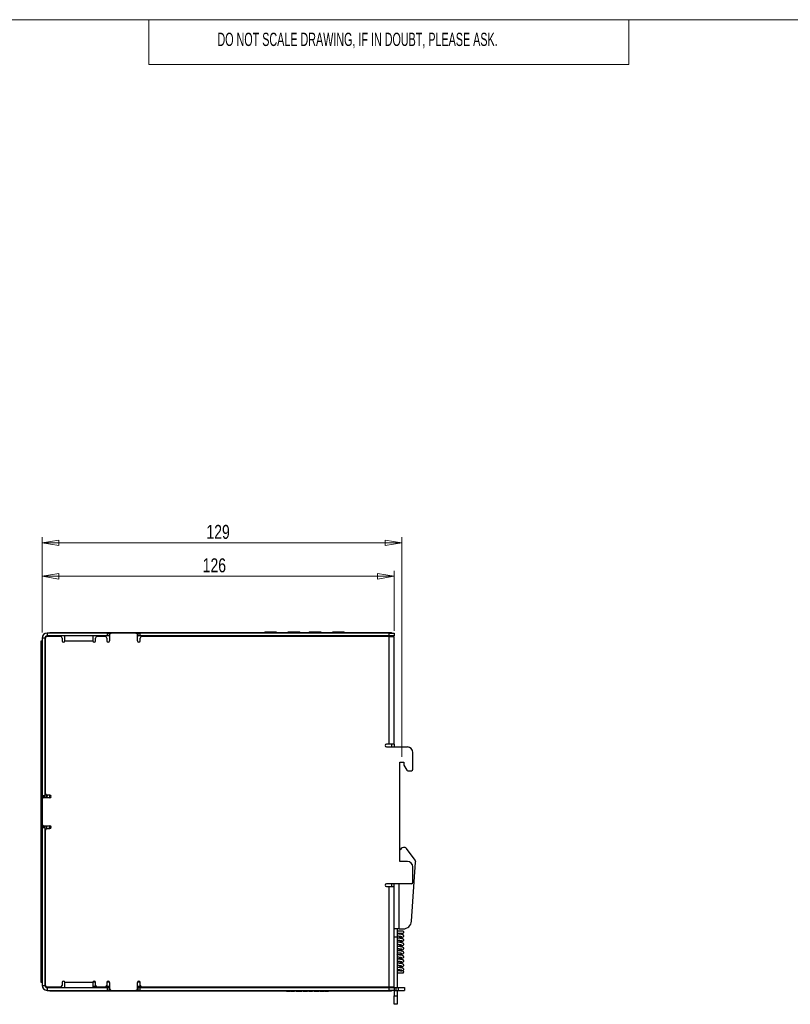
# Model space of a CAD drawing. Header units: millimetres. Extents: x 0 to 420, y 0 to 297.
# Tile 8 of 19: x 144 to 282, y 114 to 290. Entities that reach past the tile are written whole.
import ezdxf

# ---------------------------------------------------------------- set-up
doc = ezdxf.new("R2010")
doc.units = ezdxf.units.MM
doc.styles.add('SLDTEXTSTYLE0', font='TXT', dxfattribs={"width": 0.605})
doc.styles.add('SLDTEXTSTYLE1', font='TXT', dxfattribs={"width": 0.75})
doc.dimstyles.new('SLDDIMSTYLE0', dxfattribs={"dimtxt": 2.5, "dimasz": 3, "dimexe": 0, "dimexo": 0.0625, "dimtad": 1, "dimdec": 0, "dimlfac": 2, "dimrnd": 1e-09, "dimzin": 12, "dimdsep": 46, "dimtxsty": 'SLDTEXTSTYLE1', "dimblk1": 'CLOSED', "dimblk2": 'CLOSED', "dimsah": 1, "dimcen": 0.09, "dimadec": 0, "dimazin": 3, "dimtfac": 1, "dimtofl": 0, "dimtmove": 0, "dimatfit": 3, "dimldrblk": 'CLOSED', "dimfxl": 1, "dimfrac": 2, "dimtolj": 1, "dimtzin": 12, "dimarcsym": 0})

# ---------------------------------------------------------------- blocks, each defined once
blk = doc.blocks.new('_Closed')
at = {"color": 0, "linetype": 'ByBlock', "lineweight": -2}
for p, q in [((-1, 0.166667), (0, 0)), ((-1, 0.166667), (-1, -0.166667)), ((0, 0), (-1, -0.166667)), ((0, 0), (-1, 0))]:
    blk.add_line(p, q, dxfattribs=at)
blk = doc.blocks.new('_D_2')
at = {"color": 7, "linetype": 'Continuous', "lineweight": 0}
for p, q in [((147.88, 180.21), (147.88, 197.28)), ((212.33, 196.28), (147.88, 196.28)), ((212.33, 157.96), (212.33, 197.28))]:
    blk.add_line(p, q, dxfattribs=at)
at = {"color": 7, "linetype": 'Continuous', "lineweight": 18, "xscale": 3, "yscale": 3, "rotation": 180}
blk.add_blockref('_Closed', (147.88, 196.28), dxfattribs=at)
at = {"color": 7, "linetype": 'Continuous', "lineweight": 18, "xscale": 3, "yscale": 3}
blk.add_blockref('_Closed', (212.33, 196.28), dxfattribs=at)
at = {"color": 7, "linetype": 'Continuous', "lineweight": 18, "insert": (177.33, 199.5), "char_height": 2.5, "attachment_point": 1, "style": 'SLDTEXTSTYLE1'}
blk.add_mtext('129', dxfattribs=at)
blk = doc.blocks.new('_D_3')
at = {"color": 7, "linetype": 'Continuous', "lineweight": 0}
for p, q in [((147.88, 180.21), (147.88, 191.28)), ((210.98, 180.51), (210.98, 191.28)), ((147.88, 190.28), (210.98, 190.28))]:
    blk.add_line(p, q, dxfattribs=at)
at = {"color": 7, "linetype": 'Continuous', "lineweight": 18, "xscale": 3, "yscale": 3, "rotation": 180}
blk.add_blockref('_Closed', (147.88, 190.28), dxfattribs=at)
at = {"color": 7, "linetype": 'Continuous', "lineweight": 18, "xscale": 3, "yscale": 3}
blk.add_blockref('_Closed', (210.98, 190.28), dxfattribs=at)
at = {"color": 7, "linetype": 'Continuous', "lineweight": 18, "insert": (176.66, 193.5), "char_height": 2.5, "attachment_point": 1, "style": 'SLDTEXTSTYLE1'}
blk.add_mtext('126', dxfattribs=at)

msp = doc.modelspace()

# ---------------------------------------------------------------- linework, layer by layer
at = {"color": 7, "linetype": 'Continuous', "lineweight": 18}
for p, q in [((413, 290), (7, 290)), ((167, 290), (167, 282)), ((253, 290), (253, 282)), ((253, 282), (167, 282))]:
    msp.add_line(p, q, dxfattribs=at)
at = {"color": 7, "linetype": 'Continuous', "lineweight": 25}
for p, q in [((148.78, 180.11), (148.78, 179.61)), ((159.58, 180.11), (148.78, 180.11)), ((149.28, 180.11), (149.28, 180.23)), ((149.28, 180.23), (150.28, 180.23)), ((150.28, 180.23), (150.28, 180.11)), ((150.28, 180.23), (209.48, 180.23)), ((159.58, 179.61), (159.58, 180.11)), ((159.58, 180.11), (159.88, 180.11)), ((159.88, 180.11), (159.88, 179.61)), ((159.88, 180.11), (160.28, 180.11)), ((164.68, 180.11), (160.28, 180.11)), ((164.68, 180.11), (165.08, 180.11)), ((165.08, 179.61), (165.08, 180.11)), ((165.08, 180.11), (165.38, 180.11)), ((165.38, 180.11), (165.38, 179.61)), ((210.08, 180.11), (165.38, 180.11)), ((187.08, 180.23), (187.08, 180.23)), ((187.08, 180.23), (193.5, 180.23)), ((188.84, 180.28), (187.86, 180.28)), ((189.26, 180.28), (188.43, 180.28)), ((188.84, 180.28), (188.84, 180.23)), ((189.26, 180.28), (189.26, 180.23)), ((189.89, 180.28), (189.26, 180.28)), ((189.89, 180.28), (189.89, 180.23)), ((191.92, 180.28), (191.92, 180.23)), ((192.56, 180.28), (191.92, 180.28)), ((192.56, 180.28), (192.56, 180.23)), ((193.38, 180.28), (192.56, 180.28)), ((193.96, 180.28), (192.98, 180.28)), ((192.98, 180.23), (192.98, 180.28)), ((193.5, 180.23), (193.5, 180.23)), ((193.84, 180.23), (193.5, 180.23)), ((193.84, 180.23), (193.84, 180.23)), ((194.23, 180.23), (194.23, 180.23)), ((194.28, 180.23), (194.46, 180.23)), ((194.49, 180.23), (194.49, 180.23)), ((194.51, 180.23), (194.51, 180.23)), ((194.91, 180.23), (194.91, 180.23)), ((195.3, 180.23), (195.3, 180.23)), ((195.35, 180.23), (195.44, 180.23)), ((195.49, 180.23), (195.49, 180.23)), ((196.8, 180.28), (195.82, 180.28)), ((195.86, 180.23), (195.86, 180.23)), ((196.2, 180.23), (196.2, 180.23)), ((196.25, 180.23), (202.58, 180.23)), ((197.22, 180.28), (196.4, 180.28)), ((196.8, 180.28), (196.8, 180.23)), ((197.22, 180.28), (197.22, 180.23)), ((197.86, 180.28), (197.22, 180.28)), ((197.86, 180.28), (197.86, 180.23)), ((199.89, 180.28), (199.89, 180.23)), ((200.52, 180.28), (199.89, 180.28)), ((200.52, 180.28), (200.52, 180.23)), ((201.35, 180.28), (200.52, 180.28)), ((201.92, 180.28), (200.94, 180.28)), ((200.94, 180.23), (200.94, 180.28)), ((202.58, 180.23), (202.58, 180.23)), ((209.48, 180.11), (209.48, 180.23)), ((209.48, 180.23), (210.48, 180.23)), ((210.08, 179.61), (210.08, 180.11)), ((210.08, 180.11), (210.98, 180.11)), ((210.48, 180.23), (210.48, 180.11)), ((210.98, 180.11), (210.98, 179.61)), ((147.75, 177.71), (147.75, 178.71)), ((147.75, 178.71), (147.88, 178.71)), ((148.38, 179.21), (147.88, 179.21)), ((147.88, 179.21), (147.88, 151)), ((148.38, 179.21), (148.38, 151)), ((148.48, 151.4), (148.48, 179.21)), ((159.58, 179.61), (148.78, 179.61)), ((151.18, 179.51), (148.78, 179.51)), ((151.48, 179.21), (151.48, 178.71)), ((151.98, 178.71), (151.98, 179.61)), ((151.98, 178.71), (156.98, 178.71)), ((156.98, 179.61), (156.98, 178.71)), ((157.48, 178.71), (157.48, 179.21)), ((159.18, 179.51), (157.78, 179.51)), ((159.48, 179.21), (159.48, 178.71)), ((159.88, 179.61), (159.58, 179.61)), ((159.88, 179.61), (159.98, 179.61)), ((159.98, 179.81), (159.98, 178.71)), ((164.98, 178.71), (164.98, 179.81)), ((164.98, 179.61), (165.08, 179.61)), ((165.38, 179.61), (165.08, 179.61)), ((210.08, 179.61), (165.38, 179.61)), ((165.48, 178.71), (165.48, 179.21)), ((210.08, 179.51), (165.78, 179.51)), ((171.31, 179.51), (171.31, 179.61)), ((172.75, 179.51), (172.72, 179.61)), ((173.06, 179.57), (172.73, 179.57)), ((173.39, 179.57), (173.06, 179.57)), ((173.37, 179.51), (173.4, 179.61)), ((173.37, 179.51), (173.38, 179.55)), ((173.38, 179.55), (173.4, 179.61)), ((175.22, 179.61), (175.25, 179.51)), ((175.56, 179.57), (175.23, 179.57)), ((175.89, 179.57), (175.56, 179.57)), ((175.87, 179.51), (175.9, 179.61)), ((175.87, 179.51), (175.88, 179.55)), ((175.88, 179.55), (175.9, 179.61)), ((177.72, 179.61), (177.75, 179.51)), ((178.06, 179.57), (177.73, 179.57)), ((178.39, 179.57), (178.06, 179.57)), ((178.37, 179.51), (178.4, 179.61)), ((178.37, 179.51), (178.38, 179.55)), ((178.38, 179.55), (178.4, 179.61)), ((180.22, 179.61), (180.25, 179.51)), ((180.56, 179.57), (180.23, 179.57)), ((180.89, 179.57), (180.56, 179.57)), ((180.87, 179.51), (180.9, 179.61)), ((180.87, 179.51), (180.88, 179.55)), ((180.88, 179.55), (180.9, 179.61)), ((182.72, 179.61), (182.75, 179.51)), ((183.06, 179.57), (182.73, 179.57)), ((183.39, 179.57), (183.06, 179.57)), ((183.4, 179.61), (183.37, 179.51)), ((183.37, 179.51), (183.38, 179.55)), ((183.38, 179.55), (183.4, 179.61)), ((184.81, 179.51), (184.81, 179.61)), ((187.61, 179.61), (187.61, 179.51)), ((188.84, 179.61), (188.84, 179.51)), ((189.26, 179.61), (189.26, 179.51)), ((189.89, 179.61), (189.89, 179.51)), ((191.92, 179.61), (191.92, 179.51)), ((192.56, 179.61), (192.56, 179.51)), ((192.98, 179.61), (192.98, 179.51)), ((194.21, 179.51), (194.21, 179.61)), ((195.57, 179.61), (195.57, 179.51)), ((196.8, 179.61), (196.8, 179.51)), ((197.22, 179.61), (197.22, 179.51)), ((197.86, 179.61), (197.86, 179.51)), ((199.89, 179.61), (199.89, 179.51)), ((200.52, 179.61), (200.52, 179.51)), ((200.94, 179.61), (200.94, 179.51)), ((202.17, 179.51), (202.17, 179.61)), ((204.98, 179.61), (204.98, 179.51)), ((210.98, 179.61), (210.08, 179.61)), ((210.08, 160.21), (210.08, 179.51)), ((210.08, 179.51), (210.98, 179.51)), ((210.98, 160.21), (210.98, 179.51)), ((147.88, 177.71), (147.75, 177.71)), ((147.75, 166.71), (147.75, 177.71)), ((147.75, 169.83), (147.75, 169.83)), ((147.75, 169.79), (147.75, 169.63)), ((147.75, 169.79), (147.75, 169.79)), ((147.75, 169.63), (147.75, 169.63)), ((147.75, 169.63), (147.75, 168.21)), ((147.75, 168.21), (147.75, 168.21)), ((147.75, 168.17), (147.75, 168.17)), ((147.75, 166.71), (147.75, 166.71)), ((147.75, 166.33), (147.75, 166.71)), ((147.75, 166.08), (147.75, 166.33)), ((147.75, 166.33), (147.75, 166.33)), ((147.75, 118.51), (147.75, 166.08)), ((147.75, 166.08), (147.75, 166.08)), ((147.75, 163.46), (147.75, 163.46)), ((147.75, 163.33), (147.75, 163.46)), ((147.75, 163.34), (147.75, 163.34)), ((147.75, 163.3), (147.75, 163.3)), ((147.75, 163.29), (147.75, 163.29)), ((147.75, 162.95), (147.75, 162.95)), ((147.75, 162.63), (147.75, 162.59)), ((147.75, 162.59), (147.75, 162.59)), ((147.75, 162.59), (147.75, 161.98)), ((147.75, 161.86), (147.75, 161.98)), ((147.75, 161.98), (147.75, 161.98)), ((147.75, 161.95), (147.75, 161.95)), ((147.75, 161.86), (147.75, 161.86)), ((147.75, 160.48), (147.75, 160.48)), ((147.75, 160.36), (147.75, 160.48)), ((147.75, 160.36), (147.75, 160.36)), ((147.75, 160.33), (147.75, 160.33)), ((147.75, 160.33), (147.75, 159.53)), ((147.75, 159.53), (147.75, 159.53)), ((147.75, 158.88), (147.75, 159.01)), ((147.75, 158.97), (147.75, 158.97)), ((147.75, 158.88), (147.75, 158.88)), ((210.08, 160.21), (209.58, 160.21)), ((209.58, 159.71), (213.33, 159.71)), ((210.98, 160.21), (210.08, 160.21)), ((210.48, 160.21), (210.48, 159.71)), ((210.98, 160.21), (210.98, 159.71)), ((147.75, 157.38), (147.75, 157.51)), ((147.75, 157.51), (147.75, 157.51)), ((147.75, 157.39), (147.75, 157.39)), ((147.75, 157.16), (147.75, 157.16)), ((147.75, 157.16), (147.75, 157.08)), ((147.75, 157.08), (147.75, 157.08)), ((214.33, 155.71), (214.33, 158.71)), ((147.75, 156.91), (147.75, 156.91)), ((147.75, 156.78), (147.75, 156.78)), ((147.75, 156.36), (147.75, 156.36)), ((147.75, 155.91), (147.75, 156.03)), ((147.75, 156), (147.75, 156)), ((147.75, 155.91), (147.75, 155.91)), ((211.95, 156.96), (212.7, 156.96)), ((211.95, 139.21), (211.95, 156.96)), ((212.7, 156.96), (212.7, 156.46)), ((212.7, 156.46), (213.21, 155.58)), ((213.42, 155.46), (214.08, 155.46)), ((147.88, 151), (148.38, 151)), ((147.88, 150.7), (147.88, 151)), ((148.38, 150.7), (147.88, 150.7)), ((147.88, 150.3), (147.88, 150.7)), ((147.88, 150.3), (147.88, 145.9)), ((149.28, 150.6), (148.18, 150.6)), ((148.38, 151), (148.38, 150.7)), ((148.38, 150.6), (148.38, 150.7)), ((148.73, 150.6), (148.73, 151.11)), ((148.74, 150.73), (148.74, 150.6)), ((149.28, 151.1), (148.78, 151.1)), ((149.24, 151.1), (149.24, 150.6)), ((147.75, 145.28), (147.75, 145.41)), ((147.75, 145.41), (147.75, 145.41)), ((147.75, 145.29), (147.75, 145.29)), ((147.75, 145.06), (147.75, 145.06)), ((147.75, 145.06), (147.75, 144.98)), ((147.75, 144.98), (147.75, 144.98)), ((147.75, 144.81), (147.75, 144.81)), ((147.75, 144.68), (147.75, 144.68)), ((147.88, 145.5), (147.88, 145.9)), ((147.88, 145.5), (148.38, 145.5)), ((147.88, 145.2), (147.88, 145.5)), ((148.38, 145.2), (147.88, 145.2)), ((147.88, 145.2), (147.88, 117)), ((148.18, 145.6), (149.28, 145.6)), ((148.38, 145.5), (148.38, 145.6)), ((148.38, 145.5), (148.38, 145.2)), ((148.38, 145.2), (148.38, 117)), ((148.48, 117), (148.48, 144.8)), ((148.73, 145.1), (148.73, 145.6)), ((148.78, 145.1), (149.28, 145.1)), ((149.24, 145.13), (149.14, 145.13)), ((149.24, 145.38), (149.24, 145.1)), ((149.53, 145.38), (149.24, 145.38)), ((149.24, 145.38), (149.24, 145.13)), ((149.24, 145.1), (149.24, 145.13)), ((147.75, 144.26), (147.75, 144.26)), ((147.75, 143.81), (147.75, 143.93)), ((147.75, 143.9), (147.75, 143.9)), ((147.75, 143.81), (147.75, 143.81)), ((147.75, 142.43), (147.75, 142.43)), ((147.75, 142.31), (147.75, 142.43)), ((147.75, 142.31), (147.75, 142.31)), ((147.75, 142.28), (147.75, 142.28)), ((147.75, 142.28), (147.75, 140.96)), ((147.75, 140.96), (147.75, 141.52)), ((214.72, 139.4), (213.18, 141.52)), ((147.75, 140.83), (147.75, 140.96)), ((147.75, 140.96), (147.75, 140.96)), ((147.75, 140.83), (147.75, 140.83)), ((147.75, 139.46), (147.75, 139.46)), ((147.75, 139.33), (147.75, 139.46)), ((147.75, 139.33), (147.75, 139.33)), ((147.75, 137.98), (147.75, 139.33)), ((147.75, 139.3), (147.75, 137.98)), ((147.75, 139.3), (147.75, 139.3)), ((147.75, 137.86), (147.75, 137.98)), ((147.75, 137.98), (147.75, 137.98)), ((147.75, 137.86), (147.75, 137.86)), ((213.33, 139.21), (211.95, 139.21)), ((214.08, 128.5), (214.81, 139.07)), ((214.33, 135.46), (214.33, 138.21)), ((147.75, 136.36), (147.75, 136.48)), ((147.75, 136.48), (147.75, 136.48)), ((147.75, 136.36), (147.75, 136.36)), ((147.75, 136.33), (147.75, 135.01)), ((147.75, 136.33), (147.75, 136.33)), ((147.75, 135.01), (147.75, 135.57)), ((147.75, 134.88), (147.75, 135.01)), ((147.75, 135.01), (147.75, 135.01)), ((147.75, 134.88), (147.75, 134.88)), ((214.08, 135.21), (209.58, 135.21)), ((209.58, 134.71), (210.08, 134.71)), ((210.08, 116.7), (210.08, 134.71)), ((210.08, 134.71), (210.98, 134.71)), ((210.48, 135.21), (210.48, 134.71)), ((210.98, 134.71), (210.98, 135.21)), ((210.98, 116.7), (210.98, 134.71)), ((147.75, 133.51), (147.75, 133.51)), ((147.75, 133.38), (147.75, 133.51)), ((147.75, 133.39), (147.75, 133.39)), ((147.75, 132.99), (147.75, 132.99)), ((147.75, 132.52), (147.75, 132.52)), ((147.75, 132.52), (147.75, 132.17)), ((147.75, 132.03), (147.75, 132.47)), ((147.75, 132.17), (147.75, 132.03)), ((147.75, 132.17), (147.75, 132.17)), ((147.75, 131.91), (147.75, 132.03)), ((147.75, 132.03), (147.75, 132.03)), ((147.75, 131.91), (147.75, 131.91)), ((147.75, 130.41), (147.75, 130.53)), ((147.75, 130.53), (147.75, 130.53)), ((147.75, 130.41), (147.75, 130.41)), ((147.75, 130.02), (147.75, 130.02)), ((147.75, 129.73), (147.75, 129.54)), ((147.75, 129.54), (147.75, 129.54)), ((147.75, 129.54), (147.75, 129.19)), ((147.75, 129.06), (147.75, 129.49)), ((147.75, 129.19), (147.75, 129.06)), ((147.75, 129.19), (147.75, 129.19)), ((147.75, 128.93), (147.75, 129.06)), ((147.75, 129.06), (147.75, 129.06)), ((147.75, 128.93), (147.75, 128.93)), ((211.88, 127.11), (210.98, 127.11)), ((211.48, 127.11), (211.48, 125.61)), ((211.88, 127.11), (212.58, 127.11)), ((211.48, 125.61), (210.98, 125.61)), ((211.48, 125.61), (211.48, 116.6)), ((211.54, 120.99), (211.56, 121.08)), ((147.75, 118.51), (147.88, 118.51)), ((147.75, 117.51), (147.75, 118.51)), ((147.88, 117.51), (147.75, 117.51)), ((147.88, 117), (148.38, 117)), ((151.18, 116.7), (148.78, 116.7)), ((148.78, 116.6), (148.78, 116.1)), ((148.78, 116.6), (159.58, 116.6)), ((151.48, 117.5), (151.48, 117)), ((156.98, 117.5), (151.98, 117.5)), ((151.98, 116.6), (151.98, 117.5)), ((156.98, 117.5), (156.98, 116.6)), ((157.54, 116.82), (156.98, 116.82)), ((157.01, 117.63), (157.44, 117.63)), ((157.48, 117), (157.48, 117.5)), ((159.18, 116.7), (157.78, 116.7)), ((158.71, 116.6), (158.74, 116.7)), ((158.73, 116.69), (159.39, 116.69)), ((159.37, 116.77), (159.42, 116.6)), ((159.98, 116.82), (159.41, 116.82)), ((159.48, 117.5), (159.48, 117)), ((159.51, 117.63), (159.94, 117.63)), ((159.58, 116.1), (159.58, 116.6)), ((159.58, 116.6), (159.88, 116.6)), ((159.88, 116.6), (159.88, 116.1)), ((159.98, 116.6), (159.88, 116.6)), ((159.98, 117.5), (159.98, 116.4)), ((164.98, 116.4), (164.98, 117.5)), ((165.54, 116.82), (164.98, 116.82)), ((165.08, 116.6), (164.98, 116.6)), ((165.01, 117.63), (165.44, 117.63)), ((165.08, 116.1), (165.08, 116.6)), ((165.08, 116.6), (165.38, 116.6)), ((165.38, 116.6), (165.38, 116.1)), ((165.38, 116.6), (210.08, 116.6)), ((165.48, 117), (165.48, 117.5)), ((210.08, 116.7), (165.78, 116.7)), ((166.21, 116.6), (166.24, 116.7)), ((166.23, 116.69), (166.89, 116.69)), ((166.89, 116.7), (166.92, 116.6)), ((168.31, 116.7), (168.31, 116.6)), ((175.67, 116.7), (175.67, 116.6)), ((175.8, 116.6), (175.8, 116.7)), ((181.55, 116.7), (181.55, 116.6)), ((181.67, 116.6), (181.67, 116.7)), ((187.61, 116.6), (187.61, 116.7)), ((195.23, 116.6), (195.23, 116.7)), ((195.78, 116.6), (195.78, 116.7)), ((203.4, 116.6), (203.4, 116.7)), ((204.98, 116.7), (204.98, 116.6)), ((210.98, 116.7), (210.08, 116.7)), ((210.08, 116.1), (210.08, 116.6)), ((210.08, 116.6), (210.98, 116.6)), ((210.98, 116.7), (210.98, 116.6)), ((210.98, 116.6), (210.98, 116.1)), ((210.98, 116.6), (211.28, 116.6)), ((211.28, 116.6), (211.28, 116.1)), ((211.28, 116.6), (211.68, 116.6)), ((211.68, 116.6), (211.68, 116.1)), ((211.68, 116.6), (212.83, 116.6)), ((212.83, 116.6), (212.83, 116.1)), ((148.78, 116.1), (159.58, 116.1)), ((149.28, 115.98), (149.28, 116.1)), ((150.28, 115.98), (149.28, 115.98)), ((150.28, 116.1), (150.28, 115.98)), ((209.48, 115.98), (150.28, 115.98)), ((159.88, 116.1), (159.58, 116.1)), ((160.28, 116.1), (159.88, 116.1)), ((160.28, 116.1), (164.68, 116.1)), ((165.08, 116.1), (164.68, 116.1)), ((165.38, 116.1), (165.08, 116.1)), ((165.38, 116.1), (210.08, 116.1)), ((186.98, 115.97), (186.98, 115.98)), ((191.69, 115.97), (186.98, 115.97)), ((191.69, 115.97), (191.69, 115.98)), ((191.69, 115.97), (191.96, 115.97)), ((191.96, 115.97), (191.96, 115.98)), ((191.96, 115.97), (192.08, 115.97)), ((192.08, 115.97), (192.08, 115.98)), ((192.08, 115.97), (192.35, 115.97)), ((192.35, 115.97), (192.35, 115.98)), ((192.43, 115.97), (192.35, 115.97)), ((192.43, 115.97), (192.43, 115.98)), ((192.43, 115.97), (193.13, 115.97)), ((193.13, 115.97), (193.13, 115.98)), ((193.43, 115.97), (193.13, 115.97)), ((193.43, 115.97), (193.43, 115.98)), ((193.43, 115.97), (193.46, 115.97)), ((193.46, 115.97), (193.46, 115.98)), ((193.46, 115.97), (194.28, 115.97)), ((194.28, 115.97), (194.28, 115.98)), ((194.28, 115.97), (194.4, 115.97)), ((194.4, 115.97), (194.4, 115.98)), ((194.62, 115.97), (194.4, 115.97)), ((194.66, 115.97), (194.66, 115.98)), ((194.66, 115.97), (194.81, 115.97)), ((194.81, 115.97), (194.81, 115.98)), ((194.81, 115.97), (195.25, 115.97)), ((195.25, 115.97), (195.25, 115.98)), ((195.25, 115.97), (195.32, 115.97)), ((195.32, 115.97), (195.32, 115.98)), ((195.32, 115.97), (195.44, 115.97)), ((195.44, 115.97), (195.44, 115.98)), ((195.66, 115.97), (195.44, 115.97)), ((195.66, 115.97), (195.66, 115.98)), ((195.66, 115.97), (196.35, 115.97)), ((196.35, 115.97), (196.35, 115.98)), ((196.66, 115.97), (196.35, 115.97)), ((196.66, 115.97), (196.66, 115.98)), ((196.66, 115.97), (196.78, 115.97)), ((196.78, 115.97), (196.78, 115.98)), ((196.78, 115.97), (197.4, 115.97)), ((197.4, 115.97), (197.4, 115.98)), ((197.4, 115.97), (197.52, 115.97)), ((197.52, 115.97), (197.52, 115.98)), ((197.72, 115.97), (197.52, 115.97)), ((197.72, 115.97), (197.72, 115.98)), ((197.72, 115.97), (198, 115.97)), ((198, 115.97), (198, 115.98)), ((198, 115.97), (198.12, 115.97)), ((198.12, 115.97), (198.12, 115.98)), ((198.12, 115.97), (198.39, 115.97)), ((198.39, 115.97), (198.39, 115.98)), ((198.47, 115.97), (198.39, 115.97)), ((198.47, 115.97), (198.47, 115.98)), ((198.47, 115.97), (199.17, 115.97)), ((199.17, 115.97), (199.17, 115.98)), ((203.98, 115.97), (199.17, 115.97)), ((203.98, 115.97), (203.98, 115.98)), ((209.48, 115.98), (209.48, 116.1)), ((210.48, 115.98), (209.48, 115.98)), ((210.98, 116.1), (210.08, 116.1)), ((210.48, 116.1), (210.48, 115.98)), ((210.98, 116.1), (210.98, 115.11)), ((210.98, 116.1), (211.28, 116.1)), ((210.98, 115.11), (211.48, 115.11)), ((210.98, 113.61), (210.98, 115.11)), ((211.28, 116.1), (211.68, 116.1)), ((211.48, 116.1), (211.48, 115.11)), ((211.48, 115.11), (211.48, 113.61)), ((211.68, 116.1), (212.83, 116.1)), ((211.48, 113.61), (210.98, 113.61))]:
    msp.add_line(p, q, dxfattribs=at)
at = {"color": 8, "linetype": 'Continuous', "lineweight": 25}
for p, q in [((187.86, 180.23), (187.86, 180.28)), ((193.96, 180.23), (193.96, 180.28)), ((195.82, 180.23), (195.82, 180.28)), ((201.92, 180.23), (201.92, 180.28)), ((173.06, 179.57), (173.06, 179.61)), ((173.06, 179.51), (173.06, 179.57)), ((175.56, 179.57), (175.56, 179.61)), ((175.56, 179.51), (175.56, 179.57)), ((178.06, 179.57), (178.06, 179.61)), ((178.06, 179.51), (178.06, 179.57)), ((180.56, 179.57), (180.56, 179.61)), ((180.56, 179.51), (180.56, 179.57)), ((183.06, 179.57), (183.06, 179.61)), ((183.06, 179.51), (183.06, 179.57)), ((187.86, 179.61), (187.86, 179.51)), ((193.96, 179.51), (193.96, 179.61)), ((195.82, 179.61), (195.82, 179.51)), ((201.92, 179.51), (201.92, 179.61)), ((207.48, 179.61), (207.48, 179.51)), ((210.08, 179.51), (210.08, 179.61)), ((147.75, 140.96), (147.75, 140.96)), ((147.75, 137.98), (147.75, 137.98)), ((147.75, 135.01), (147.75, 135.01)), ((211.88, 127.11), (211.88, 135.21)), ((147.75, 132.03), (147.75, 132.03)), ((147.75, 129.06), (147.75, 129.06)), ((211.56, 121.08), (211.48, 121.1)), ((175.92, 116.6), (175.92, 116.7)), ((181.42, 116.6), (181.42, 116.7)), ((181.55, 116.6), (181.55, 116.7)), ((207.48, 116.6), (207.48, 116.7)), ((210.08, 116.7), (210.08, 116.6))]:
    msp.add_line(p, q, dxfattribs=at)
at = {"color": 7, "linetype": 'Continuous', "lineweight": 25, "flags": 128}
for points in [[(149.14, 145.13), (149.06, 145.12), (149, 145.1)], [(149.14, 145.13), (149.06, 145.12), (149, 145.1)], [(211.62, 121.32), (211.62, 121.32), (211.62, 121.31), (211.61, 121.28), (211.61, 121.25), (211.6, 121.22), (211.58, 121.17), (211.57, 121.13), (211.56, 121.08)]]:
    msp.add_lwpolyline(points, dxfattribs=at)
at = {"color": 7, "linetype": 'Continuous', "lineweight": 25}
for centre, radius, start, end in [((148.78, 179.21), 0.9, 90, 180), ((160.28, 179.81), 0.3, 90, 180), ((164.68, 179.81), 0.3, 0, 90), ((187.86, 180.03), 0.25, 90, 125.7209), ((193.96, 180.03), 0.25, 54.2789, 90), ((195.82, 180.03), 0.25, 90, 125.7209), ((201.92, 180.03), 0.25, 54.2789, 90), ((148.78, 179.21), 0.4, 90, 180), ((148.78, 179.21), 0.3, 90, 180), ((151.18, 179.21), 0.3, 0, 90), ((151.73, 178.71), 0.25, 180, 0), ((157.23, 178.71), 0.25, 180, 0), ((157.78, 179.21), 0.3, 90, 180), ((159.18, 179.21), 0.3, 0, 90), ((159.73, 178.71), 0.25, 180, 0), ((165.23, 178.71), 0.25, 180, 0), ((165.78, 179.21), 0.3, 90, 180), ((210.08, 178.71), 0.9, 62.734, 90), ((209.58, 159.96), 0.25, 90, 270), ((213.33, 158.71), 1, 0, 90), ((213.42, 155.71), 0.25, 210, 270), ((214.08, 155.71), 0.25, 270, 0), ((148.18, 150.3), 0.3, 90, 180), ((148.78, 151.4), 0.3, 180, 270), ((149.14, 150.73), 0.4, 110.1925, 180), ((149.14, 150.73), 0.4, 110.1925, 180), ((149.28, 150.85), 0.25, 270, 90), ((148.18, 145.9), 0.3, 180, 270), ((148.78, 144.8), 0.3, 90, 180), ((149.28, 145.35), 0.25, 270, 90), ((213, 140.51), 1.25, 107.7093, 146.8679), ((212.77, 141.22), 0.5, 36.1242, 107.7093), ((214.32, 139.11), 0.5, 356, 36.1242), ((213.33, 138.21), 1, 0, 90), ((209.58, 134.96), 0.25, 90, 270), ((214.08, 135.46), 0.25, 270, 0), ((212.58, 128.61), 1.5, 270, 356), ((148.78, 117), 0.9, 180, 270), ((148.78, 117), 0.4, 180, 270), ((148.78, 117), 0.3, 180, 270), ((151.18, 117), 0.3, 270, 0), ((151.73, 117.5), 0.25, 0, 180), ((157.23, 117.5), 0.25, 0, 180), ((157.78, 117), 0.3, 180, 270), ((159.18, 117), 0.3, 270, 0), ((159.73, 117.5), 0.25, 0, 180), ((165.23, 117.5), 0.25, 0, 180), ((165.78, 117), 0.3, 180, 270), ((210.08, 117.5), 0.9, 270, 297.266), ((160.28, 116.4), 0.3, 180, 270), ((164.68, 116.4), 0.3, 270, 0)]:
    msp.add_arc(centre, radius, start, end, dxfattribs=at)
for points, knots in [([(211.47, 126.25), (211.48, 126.25), (211.57, 126.26), (211.75, 126.28), (212.01, 126.31), (212.15, 126.33), (212.22, 126.34)], [0, 0, 0, 0, 0.0414505, 0.3367209, 0.6596869, 1, 1, 1, 1]), ([(211.47, 125.5), (211.5, 125.5), (211.61, 125.51), (211.79, 125.54), (212.06, 125.57), (212.35, 125.62), (212.53, 125.65), (212.66, 125.75), (212.69, 125.85), (212.68, 125.92), (212.63, 126.03), (212.49, 126.09), (212.25, 126.15), (211.97, 126.19), (211.75, 126.21), (211.58, 126.23), (211.49, 126.25), (211.47, 126.25)], [0, 0, 0, 0, 0.028467, 0.092625, 0.155576, 0.273262, 0.387113, 0.442091, 0.488456, 0.523029, 0.551922, 0.648317, 0.789458, 0.856682, 0.920555, 0.980067, 1, 1, 1, 1]), ([(211.47, 124.75), (211.51, 124.75), (211.63, 124.77), (211.84, 124.79), (212.06, 124.82), (212.32, 124.86), (212.52, 124.91), (212.64, 124.98), (212.69, 125.08), (212.69, 125.15), (212.64, 125.26), (212.5, 125.35), (212.31, 125.39), (211.98, 125.44), (211.7, 125.47), (211.55, 125.49), (211.47, 125.5), (211.47, 125.5)], [0, 0, 0, 0, 0.037137, 0.10443, 0.172464, 0.23976, 0.369758, 0.456519, 0.486621, 0.52233, 0.569429, 0.625104, 0.748648, 0.870809, 0.933664, 0.996758, 1, 1, 1, 1]), ([(212.5, 126.72), (212.48, 126.72), (212.44, 126.72), (212.29, 126.72), (212.06, 126.72), (211.77, 126.72), (211.57, 126.72), (211.48, 126.72)], [0, 0, 0, 0, 0.189776, 0.388743, 0.596895, 0.81422, 1, 1, 1, 1]), ([(211.49, 125.87), (211.52, 125.87), (211.63, 125.86), (211.82, 125.83), (212.03, 125.81), (212.2, 125.78), (212.31, 125.77), (212.35, 125.75), (212.35, 125.76), (212.35, 125.76)], [0, 0, 0, 0, 0.079, 0.268913, 0.46112, 0.649162, 0.835187, 0.991527, 1, 1, 1, 1]), ([(211.52, 126.34), (211.53, 126.34), (211.66, 126.34), (211.9, 126.34), (212.2, 126.34), (212.43, 126.34), (212.48, 126.34), (212.5, 126.34)], [0, 0, 0, 0, 0.020545, 0.251424, 0.491634, 0.741163, 1, 1, 1, 1]), ([(212.5, 126.34), (212.52, 126.34), (212.55, 126.35), (212.59, 126.36), (212.62, 126.39), (212.65, 126.42), (212.67, 126.45), (212.68, 126.49), (212.69, 126.53), (212.68, 126.58), (212.66, 126.63), (212.61, 126.68), (212.56, 126.71), (212.52, 126.71), (212.5, 126.72)], [0, 0, 0, 0, 0.076365, 0.150726, 0.223218, 0.293905, 0.362798, 0.429885, 0.495141, 0.558536, 0.679168, 0.792549, 0.899173, 1, 1, 1, 1]), ([(211.47, 124), (211.49, 124), (211.59, 124.01), (211.77, 124.03), (212.04, 124.07), (212.34, 124.11), (212.52, 124.15), (212.66, 124.25), (212.69, 124.35), (212.68, 124.42), (212.65, 124.5), (212.59, 124.54), (212.46, 124.61), (212.21, 124.65), (211.85, 124.7), (211.6, 124.73), (211.5, 124.74), (211.47, 124.75)], [0, 0, 0, 0, 0.021255, 0.08523, 0.148385, 0.268087, 0.385639, 0.441803, 0.488555, 0.523269, 0.552191, 0.592065, 0.647129, 0.784971, 0.91353, 0.973062, 1, 1, 1, 1]), ([(211.47, 123.25), (211.5, 123.25), (211.62, 123.26), (211.81, 123.29), (212.04, 123.32), (212.31, 123.36), (212.49, 123.4), (212.61, 123.46), (212.66, 123.51), (212.69, 123.58), (212.69, 123.65), (212.64, 123.76), (212.5, 123.85), (212.32, 123.88), (212, 123.93), (211.73, 123.97), (211.57, 123.99), (211.48, 124), (211.47, 124)], [0, 0, 0, 0, 0.0302343, 0.0977301, 0.1666469, 0.2354287, 0.368733, 0.4199096, 0.4570297, 0.4870266, 0.5226012, 0.5692819, 0.6236531, 0.7436375, 0.86405, 0.9268163, 0.9894582, 1, 1, 1, 1]), ([(211.49, 125.12), (211.56, 125.11), (211.71, 125.1), (211.92, 125.07), (212.09, 125.05), (212.23, 125.03), (212.3, 125.02), (212.35, 125), (212.35, 125.01), (212.35, 125.01)], [0, 0, 0, 0, 0.185096, 0.369111, 0.544444, 0.707393, 0.863226, 0.938502, 1, 1, 1, 1]), ([(211.49, 124.37), (211.55, 124.37), (211.69, 124.35), (211.9, 124.32), (212.09, 124.3), (212.23, 124.28), (212.33, 124.26), (212.34, 124.26), (212.35, 124.26)], [0, 0, 0, 0, 0.154445, 0.338606, 0.523642, 0.704634, 0.883194, 1, 1, 1, 1]), ([(211.49, 123.62), (211.49, 123.62), (211.57, 123.61), (211.72, 123.6), (211.93, 123.57), (212.1, 123.55), (212.23, 123.53), (212.31, 123.51), (212.35, 123.5), (212.35, 123.51), (212.36, 123.51)], [0, 0, 0, 0, 0.006891, 0.193888, 0.378241, 0.552363, 0.712724, 0.864758, 0.937557, 1, 1, 1, 1]), ([(211.47, 122.5), (211.48, 122.5), (211.58, 122.51), (211.74, 122.53), (212.02, 122.56), (212.33, 122.61), (212.52, 122.65), (212.66, 122.75), (212.69, 122.85), (212.68, 122.92), (212.63, 123.03), (212.5, 123.09), (212.23, 123.15), (211.87, 123.2), (211.62, 123.23), (211.51, 123.24), (211.47, 123.25)], [0, 0, 0, 0, 0.014233, 0.078001, 0.141338, 0.263076, 0.384325, 0.441667, 0.488771, 0.523607, 0.552555, 0.645488, 0.780007, 0.906652, 0.966178, 1, 1, 1, 1]), ([(211.47, 121.75), (211.49, 121.75), (211.6, 121.76), (211.79, 121.79), (212.02, 121.82), (212.3, 121.86), (212.52, 121.91), (212.64, 121.97), (212.69, 122.08), (212.69, 122.15), (212.64, 122.26), (212.5, 122.35), (212.33, 122.38), (212.03, 122.43), (211.75, 122.46), (211.58, 122.48), (211.49, 122.5), (211.47, 122.5)], [0, 0, 0, 0, 0.023293, 0.091, 0.160814, 0.23112, 0.36779, 0.457144, 0.487035, 0.522466, 0.568717, 0.621802, 0.738286, 0.857039, 0.91978, 0.982674, 1, 1, 1, 1]), ([(211.54, 121.01), (211.56, 121.01), (211.7, 121.02), (211.97, 121.06), (212.27, 121.1), (212.51, 121.15), (212.65, 121.24), (212.7, 121.33), (212.68, 121.44), (212.63, 121.53), (212.53, 121.58), (212.37, 121.63), (212.13, 121.66), (211.86, 121.7), (211.62, 121.73), (211.51, 121.74), (211.47, 121.75)], [0, 0, 0, 0, 0.016791, 0.122106, 0.230839, 0.334978, 0.426922, 0.492335, 0.51661, 0.54733, 0.624752, 0.708447, 0.792913, 0.899373, 0.966491, 1, 1, 1, 1]), ([(211.49, 122.87), (211.56, 122.86), (211.71, 122.85), (211.92, 122.82), (212.1, 122.8), (212.24, 122.78), (212.33, 122.76), (212.34, 122.76), (212.35, 122.76)], [0, 0, 0, 0, 0.174019, 0.356901, 0.538744, 0.715378, 0.888936, 1, 1, 1, 1]), ([(211.49, 122.12), (211.5, 122.12), (211.59, 122.11), (211.75, 122.09), (211.95, 122.07), (212.12, 122.04), (212.24, 122.02), (212.31, 122.01), (212.35, 122), (212.36, 122), (212.36, 122.01)], [0, 0, 0, 0, 0.026612, 0.213704, 0.397455, 0.569191, 0.725999, 0.873454, 0.943352, 1, 1, 1, 1]), ([(211.44, 120.63), (211.55, 120.62), (211.78, 120.59), (212.08, 120.55), (212.25, 120.52), (212.33, 120.51), (212.36, 120.5), (212.36, 120.5), (212.36, 120.5)], [0, 0, 0, 0, 0.266374, 0.539785, 0.777224, 0.886037, 0.987806, 1, 1, 1, 1]), ([(211.48, 120.25), (211.52, 120.25), (211.68, 120.27), (211.95, 120.31), (212.24, 120.34), (212.45, 120.39), (212.56, 120.42), (212.65, 120.5), (212.69, 120.58), (212.69, 120.64), (212.66, 120.73), (212.56, 120.82), (212.38, 120.88), (212.12, 120.92), (211.79, 120.96), (211.57, 120.99), (211.47, 121)], [0, 0, 0, 0, 0.035016, 0.137076, 0.234028, 0.321218, 0.401073, 0.44053, 0.476735, 0.50753, 0.539186, 0.611868, 0.705445, 0.811299, 0.914836, 1, 1, 1, 1]), ([(212.1, 119.58), (212.14, 119.58), (212.28, 119.6), (212.45, 119.64), (212.6, 119.69), (212.67, 119.79), (212.69, 119.87), (212.67, 119.97), (212.58, 120.06), (212.44, 120.11), (212.22, 120.15), (211.91, 120.19), (211.65, 120.23), (211.51, 120.24), (211.47, 120.25)], [0, 0, 0, 0, 0.043823, 0.162517, 0.28002, 0.331711, 0.373043, 0.433148, 0.500426, 0.604366, 0.726193, 0.844607, 0.961226, 1, 1, 1, 1]), ([(211.49, 121.37), (211.54, 121.37), (211.71, 121.35), (211.98, 121.31), (212.2, 121.28), (212.31, 121.27), (212.35, 121.25), (212.35, 121.26), (212.35, 121.26)], [0, 0, 0, 0, 0.115894, 0.411204, 0.703852, 0.850882, 0.986365, 1, 1, 1, 1]), ([(212.48, 119.58), (212.46, 119.58), (212.41, 119.58), (212.25, 119.58), (212.04, 119.58), (211.78, 119.58), (211.59, 119.58), (211.49, 119.58), (211.48, 119.58)], [0, 0, 0, 0, 0.196463, 0.392926, 0.589388, 0.785851, 0.982314, 1, 1, 1, 1]), ([(211.48, 119.23), (211.49, 119.23), (211.6, 119.23), (211.8, 119.23), (212.05, 119.23), (212.26, 119.23), (212.42, 119.23), (212.47, 119.23), (212.49, 119.23)], [0, 0, 0, 0, 0.0294717, 0.2235773, 0.417683, 0.6117887, 0.8058943, 1, 1, 1, 1]), ([(211.49, 119.87), (211.57, 119.86), (211.79, 119.84), (212.03, 119.81), (212.21, 119.78), (212.29, 119.77), (212.32, 119.77), (212.33, 119.78), (212.33, 119.78)], [0, 0, 0, 0, 0.209501, 0.536668, 0.697951, 0.850536, 0.992165, 1, 1, 1, 1]), ([(212.49, 119.23), (212.5, 119.23), (212.53, 119.23), (212.57, 119.25), (212.61, 119.27), (212.64, 119.3), (212.65, 119.33), (212.67, 119.37), (212.67, 119.4), (212.67, 119.44), (212.66, 119.47), (212.64, 119.51), (212.6, 119.55), (212.54, 119.57), (212.5, 119.58), (212.48, 119.58)], [0, 0, 0, 0, 0.0778496, 0.1527907, 0.2250033, 0.2946035, 0.3616889, 0.4263745, 0.4888319, 0.5492794, 0.6080031, 0.6653288, 0.7767702, 0.8872968, 1, 1, 1, 1])]:
    msp.add_open_spline(points, degree=3, knots=knots, dxfattribs=at)

# ---------------------------------------------------------------- texts
at = {"color": 7, "linetype": 'Continuous', "lineweight": 0, "insert": (179.3, 287.67), "char_height": 2.3813, "attachment_point": 1, "style": 'SLDTEXTSTYLE0'}
msp.add_mtext('DO NOT SCALE DRAWING, IF IN DOUBT, PLEASE ASK.', dxfattribs=at)

# ---------------------------------------------------------------- dimensions: what is measured, and where the dimension line sits
at = {"color": 7, "linetype": 'Continuous', "lineweight": 18}
for base, p1, p2, picture, middle in [((147.88, 196.28), (212.33, 156.96), (147.88, 179.21), '_D_2', (180.1, 196.28)), ((210.98, 190.28), (147.88, 179.21), (210.98, 179.51), '_D_3', (179.43, 190.28))]:
    dim = msp.add_linear_dim(base=base, p1=p1, p2=p2, dimstyle='SLDDIMSTYLE0', dxfattribs=at)
    dim.commit()
    dim.dimension.update_dxf_attribs({"geometry": picture, "text_midpoint": middle, "dimtype": 160})

doc.saveas('drawing.dxf')
